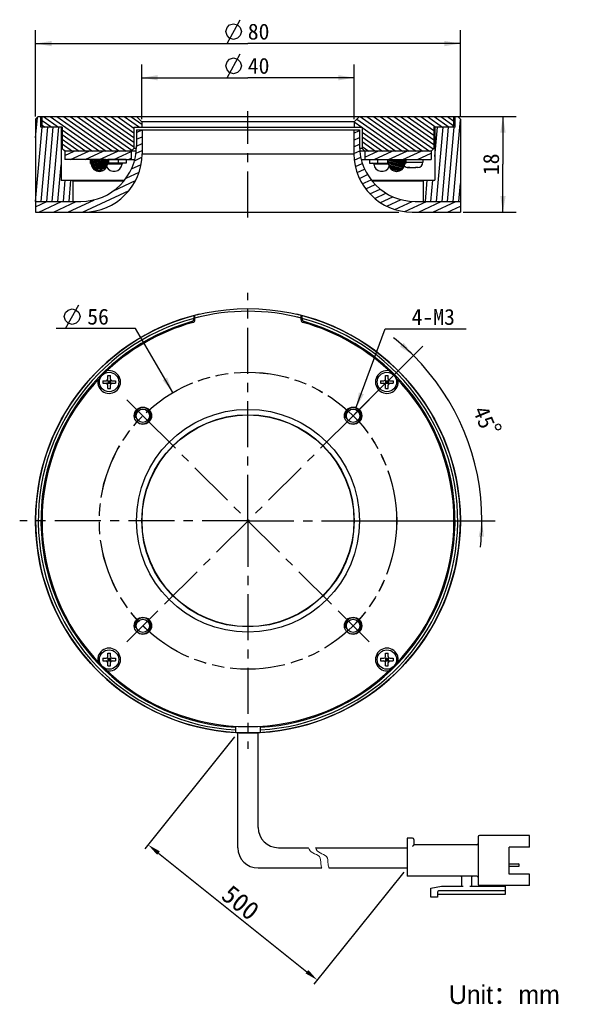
# Model space of a CAD drawing. Header units: millimetres. Extents: x 98 to 201, y 77 to 263.
import ezdxf
from ezdxf.enums import TextEntityAlignment as Align

# ---------------------------------------------------------------- set-up
doc = ezdxf.new("R2010")
doc.units = ezdxf.units.MM
doc.header["$LTSCALE"] = 23.1
doc.header["$PDMODE"] = 3
doc.header["$PDSIZE"] = 8
doc.linetypes.add('CENTER', pattern=[0.6, 0.375, -0.075, 0.075, -0.075])
doc.linetypes.add('PHANTOM', pattern=[0.8, 0.45, -0.05, 0.1, -0.05, 0.1, -0.05])
doc.layers.get('0').update_dxf_attribs({"linetype": 'CONTINUOUS'})
doc.layers.get('Defpoints').update_dxf_attribs({"linetype": 'CONTINUOUS', "lineweight": 18})
for name, color, linetype in [('00_COMPONENTS', 7, 'CONTINUOUS'), ('03_ALL_AXES', 7, 'CONTINUOUS'), ('07_ALL_HOLES', 7, 'CONTINUOUS'), ('50_ALL_DETAILS', 7, 'CONTINUOUS'), ('51__DRAFT_DIMS', 7, 'CONTINUOUS')]:
    doc.layers.add(name, color=color, linetype=linetype)
for name, color, linetype, lineweight in [('标注', 3, 'CONTINUOUS', 25), ('粗实线', 7, 'CONTINUOUS', 30), ('细实线', 7, 'CONTINUOUS', 15)]:
    doc.layers.add(name, color=color, linetype=linetype, lineweight=lineweight)
doc.styles.get("Standard").update_dxf_attribs({"font": 'simfang.ttf'})
doc.dimstyles.new('CST Standard', dxfattribs={"dimtxt": 3.5, "dimasz": 2.5, "dimexe": 1, "dimexo": 1, "dimgap": 0.6, "dimtad": 1, "dimtoh": 1, "dimdsep": 46, "dimtxsty": 'STANDARD', "dimcen": -2.5, "dimdle": 5, "dimadec": 1, "dimazin": 2, "dimtfac": 1, "dimtofl": 0, "dimtmove": 0, "dimatfit": 0, "dimfxl": 1, "dimtolj": 1, "dimarcsym": 0})
doc.dimstyles.new('DIMSTYLE_1', dxfattribs={"dimtxt": 3, "dimasz": 3, "dimexe": 2.5, "dimexo": 0.5, "dimgap": 0.75, "dimtad": 1, "dimdsep": 46, "dimtxsty": 'STANDARD', "dimblk": '_FILLED', "dimblk1": '_FILLED', "dimblk2": '_FILLED', "dimcen": 0.09, "dimclrt": 3, "dimazin": 2, "dimtp": 0.3, "dimtm": 0.3, "dimtfac": 1, "dimtofl": 0, "dimtmove": 0, "dimatfit": 3, "dimldrblk": '_FILLED', "dimfxl": 1, "dimtolj": 1, "dimarcsym": 0})
doc.dimstyles.new('DIMSTYLE_2', dxfattribs={"dimtxt": 3, "dimasz": 3, "dimexe": 2.5, "dimexo": 0.5, "dimgap": 0.75, "dimtad": 1, "dimdsep": 46, "dimtxsty": 'STANDARD', "dimblk": '_FILLED', "dimblk1": '_FILLED', "dimblk2": '_FILLED', "dimcen": 0.09, "dimclrt": 3, "dimazin": 2, "dimtp": 0.2, "dimtm": 0.2, "dimtfac": 1, "dimtofl": 0, "dimtmove": 0, "dimatfit": 3, "dimldrblk": '_FILLED', "dimfxl": 1, "dimtolj": 1, "dimarcsym": 0})
doc.dimstyles.new('DIMSTYLE_3', dxfattribs={"dimtxt": 3, "dimasz": 3, "dimexe": 2.5, "dimexo": 0.5, "dimtad": 1, "dimdsep": 46, "dimtxsty": 'STANDARD', "dimblk": '_FILLED', "dimblk1": '_FILLED', "dimblk2": '_FILLED', "dimcen": 0.09, "dimclrt": 3, "dimazin": 2, "dimtp": 0.1, "dimtm": 0.1, "dimtfac": 1, "dimtofl": 0, "dimtmove": 0, "dimatfit": 1, "dimldrblk": '_FILLED', "dimfxl": 1, "dimtolj": 1, "dimarcsym": 0})
doc.dimstyles.new('DIMSTYLE_4', dxfattribs={"dimtxt": 3, "dimasz": 3, "dimexe": 2.5, "dimexo": 0.5, "dimgap": 3, "dimtad": 1, "dimdec": 1, "dimdsep": 46, "dimtxsty": 'STANDARD', "dimblk": '_FILLED', "dimblk1": '_FILLED', "dimblk2": '_FILLED', "dimcen": 0.09, "dimclrt": 3, "dimazin": 2, "dimtp": 0.5, "dimtm": 0.5, "dimtfac": 1, "dimtdec": -1, "dimtofl": 0, "dimtmove": 0, "dimatfit": 3, "dimldrblk": '_FILLED', "dimfxl": 1, "dimtolj": 1, "dimarcsym": 0})
doc.dimstyles.new('DIMSTYLE_5', dxfattribs={"dimtxt": 3, "dimasz": 3, "dimexe": 2.5, "dimexo": 0.5, "dimtad": 1, "dimdec": 0, "dimdsep": 46, "dimtxsty": 'STANDARD', "dimblk": '_FILLED', "dimblk1": '_FILLED', "dimblk2": '_FILLED', "dimcen": 0.09, "dimclrt": 3, "dimazin": 2, "dimtp": 0.3, "dimtm": 0.3, "dimtfac": 1, "dimtdec": 0, "dimtofl": 0, "dimtmove": 0, "dimatfit": 1, "dimldrblk": '_FILLED', "dimfxl": 1, "dimtolj": 1, "dimarcsym": 0})

# ---------------------------------------------------------------- blocks, each defined once
blk = doc.blocks.new('_FILLED')
at = {"color": 0, "linetype": 'ByBlock'}
blk.add_solid([(0, 0), (-1, 0.167), (-1, -0.167)], dxfattribs=at)
blk = doc.blocks.new('*D1')
at = {"layer": '51__DRAFT_DIMS', "color": 4}
for p, q in [((100.77, 244.78), (100.77, 261.05)), ((180.77, 244.78), (180.77, 261.05)), ((100.77, 258.55), (140.77, 258.55)), ((180.77, 258.55), (140.77, 258.55))]:
    blk.add_line(p, q, dxfattribs=at)
at = {"layer": '51__DRAFT_DIMS', "color": 4, "xscale": 3, "yscale": 3, "zscale": 3, "rotation": 180}
blk.add_blockref('_FILLED', (100.77, 258.55), dxfattribs=at)
at = {"layer": '51__DRAFT_DIMS', "color": 4, "xscale": 3, "yscale": 3, "zscale": 3}
blk.add_blockref('_FILLED', (180.77, 258.55), dxfattribs=at)
at = {"layer": '51__DRAFT_DIMS', "color": 3}
blk.add_text('80', height=3, dxfattribs=at).set_placement((142.77, 259.3), align=Align.CENTER)
blk = doc.blocks.new('*D2')
at = {"layer": '51__DRAFT_DIMS', "color": 4}
for p, q in [((120.77, 244.28), (120.77, 254.6)), ((160.77, 244.28), (160.77, 254.6)), ((120.77, 252.1), (140.77, 252.1)), ((160.77, 252.1), (140.77, 252.1))]:
    blk.add_line(p, q, dxfattribs=at)
at = {"layer": '51__DRAFT_DIMS', "color": 4, "xscale": 3, "yscale": 3, "zscale": 3, "rotation": 180}
blk.add_blockref('_FILLED', (120.77, 252.1), dxfattribs=at)
at = {"layer": '51__DRAFT_DIMS', "color": 4, "xscale": 3, "yscale": 3, "zscale": 3}
blk.add_blockref('_FILLED', (160.77, 252.1), dxfattribs=at)
at = {"layer": '51__DRAFT_DIMS', "color": 3}
blk.add_text('40', height=3, dxfattribs=at).set_placement((142.77, 252.85), align=Align.CENTER)
blk = doc.blocks.new('*D3')
at = {"layer": '51__DRAFT_DIMS', "color": 4}
for p, q in [((180.07, 244.78), (191.3, 244.78)), ((188.8, 244.78), (188.8, 235.78)), ((188.8, 226.78), (188.8, 235.78)), ((181.27, 226.78), (191.3, 226.78))]:
    blk.add_line(p, q, dxfattribs=at)
at = {"layer": '51__DRAFT_DIMS', "color": 4, "xscale": 3, "yscale": 3, "zscale": 3}
for p, rotation in [((188.8, 244.78), 90), ((188.8, 226.78), 270)]:
    blk.add_blockref('_FILLED', p, dxfattribs=dict(at, rotation=rotation))
at = {"layer": '51__DRAFT_DIMS', "color": 3}
blk.add_text('18', height=3, rotation=90, dxfattribs=at).set_placement((188.05, 235.78), align=Align.CENTER)
blk = doc.blocks.new('*D4')
at = {"layer": '51__DRAFT_DIMS', "color": 4}
for p, q in [((161.09, 189.79), (166.58, 204.77)), ((166.58, 204.77), (170.08, 204.77)), ((170.08, 204.77), (181.89, 204.77))]:
    blk.add_line(p, q, dxfattribs=at)
at = {"layer": '51__DRAFT_DIMS', "color": 4, "xscale": 3, "yscale": 3, "zscale": 3, "rotation": 249.8662593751}
blk.add_blockref('_FILLED', (161.09, 189.79), dxfattribs=at)
at = {"layer": '51__DRAFT_DIMS', "color": 3}
blk.add_text('4-M3', height=3, dxfattribs=at).set_placement((171.58, 205.52))
blk = doc.blocks.new('*D5')
at = {"layer": '51__DRAFT_DIMS', "color": 4}
for p, q in [((160.92, 188.74), (173.7, 201.51)), ((155.06, 168.58), (187.33, 168.58))]:
    blk.add_line(p, q, dxfattribs=at)
for start, end in [(45, 51.5016), (0, 45), (353.4984, 360)]:
    blk.add_arc((140.77, 168.58), 44.06, start, end, dxfattribs=at)
for points in [[(169.39, 201.42), (171.93, 199.74), (170.08, 202.15)], [(185.23, 165.57), (184.83, 168.58), (184.23, 165.6)]]:
    blk.add_solid(points, dxfattribs=at)
at = {"layer": '51__DRAFT_DIMS', "color": 3}
blk.add_text('45', height=3, rotation=-67.5, dxfattribs=at).set_placement((183.87, 187.52), align=Align.CENTER)
blk = doc.blocks.new('*D6')
at = {"layer": '51__DRAFT_DIMS', "color": 4}
for p, q in [((116.07, 204.82), (104.66, 204.82)), ((119.57, 204.82), (116.07, 204.82)), ((126.63, 192.75), (119.57, 204.82))]:
    blk.add_line(p, q, dxfattribs=at)
at = {"layer": '51__DRAFT_DIMS', "color": 4, "xscale": 3, "yscale": 3, "zscale": 3, "rotation": 300.3368622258}
blk.add_blockref('_FILLED', (126.63, 192.75), dxfattribs=at)
at = {"layer": '51__DRAFT_DIMS', "color": 3}
blk.add_text('56', height=3, dxfattribs=at).set_placement((114.57, 205.57), align=Align.RIGHT)
blk = doc.blocks.new('*D8')
at = {"layer": 'Defpoints', "color": 0}
for p in [(138.86, 128.63), (170.73, 103.13), (153.83, 82.01)]:
    blk.add_point(p, dxfattribs=at)
at = {"layer": '标注', "color": 0, "linetype": 'Continuous', "lineweight": -2, "ltscale": 3}
for p, q in [((138.23, 127.85), (121.33, 106.73)), ((170.1, 102.35), (153.2, 81.23))]:
    blk.add_line(p, q, dxfattribs=at)
at = {"layer": '标注', "color": 9, "linetype": 'Continuous', "lineweight": -2, "ltscale": 3}
blk.add_line((123.91, 105.95), (151.88, 83.57), dxfattribs=at)
at = {"layer": '标注', "color": 9}
for points in [[(124.17, 106.27), (123.65, 105.62), (121.96, 107.51)], [(151.62, 83.25), (152.14, 83.9), (153.83, 82.01)]]:
    blk.add_solid(points, dxfattribs=at)
at = {"layer": '标注', "color": 7, "insert": (139.37, 96.61), "char_height": 3.5, "attachment_point": 5, "rotation": 321.3402}
blk.add_mtext('\\A1;500', dxfattribs=at)

msp = doc.modelspace()

# ---------------------------------------------------------------- hatches: boundary and pattern name
h = msp.add_hatch()
h.set_pattern_fill('DEFAULT__2', color=4, scale=1.04475, angle=85, style=0, pattern_type=0)
h.set_pattern_definition([(85, (0, 0), (-1.0407746, 0.091056), [])])
edge = h.paths.add_edge_path()
edge.add_line((105.571, 232.7822), (107.571, 232.7822))
edge.add_line((107.771, 232.5822), (107.571, 232.7822))
edge.add_line((107.771, 232.5822), (107.771, 228.7822))
edge.add_line((107.771, 228.7822), (100.771, 228.7822))
edge.add_line((100.771, 244.2821), (100.771, 228.7822))
edge.add_line((101.2711, 244.7822), (100.771, 244.2821))
edge.add_line((101.2711, 244.7822), (101.771, 244.7822))
edge.add_line((101.771, 242.7822), (101.771, 244.7822))
edge.add_line((105.571, 242.7822), (101.771, 242.7822))
edge.add_line((105.571, 242.7822), (105.571, 232.7822))
edge = h.paths.add_edge_path()
edge.add_line((173.971, 232.7822), (175.971, 232.7822))
edge.add_line((175.971, 242.7822), (175.971, 232.7822))
edge.add_line((179.771, 242.7822), (175.971, 242.7822))
edge.add_line((179.771, 242.7822), (179.771, 244.7822))
edge.add_line((179.771, 244.7822), (180.2711, 244.7822))
edge.add_line((180.2711, 244.7822), (180.771, 244.2824))
edge.add_line((180.771, 244.2824), (180.771, 228.7822))
edge.add_line((180.771, 228.7822), (173.771, 228.7822))
edge.add_line((173.771, 232.5822), (173.771, 228.7822))
edge.add_line((173.771, 232.5822), (173.971, 232.7822))
h = msp.add_hatch()
h.set_pattern_fill('DEFAULT__4', color=4, scale=0.727939, angle=325, style=0, pattern_type=0)
h.set_pattern_definition([(325, (0, 0), (0.4175285, 0.5962926), [])])
edge = h.paths.add_edge_path()
edge.add_line((101.971, 244.7822), (119.771, 244.7822))
edge.add_line((120.771, 243.7822), (119.771, 244.7822))
edge.add_line((120.771, 243.7822), (120.771, 242.7822))
edge.add_line((119.271, 242.7822), (120.771, 242.7822))
edge.add_line((119.271, 242.7822), (119.271, 238.7822))
edge.add_line((119.271, 238.7822), (118.771, 238.2822))
edge.add_line((118.771, 238.2822), (106.271, 238.2822))
edge.add_line((106.271, 238.2822), (105.771, 238.7822))
edge.add_line((105.771, 242.7822), (105.771, 238.7822))
edge.add_line((105.771, 242.7822), (102.271, 242.7822))
edge.add_line((102.271, 242.7822), (101.971, 243.0822))
edge.add_line((101.971, 243.0822), (101.971, 244.7822))
edge = h.paths.add_edge_path()
edge.add_line((161.771, 244.7822), (179.571, 244.7822))
edge.add_line((179.571, 243.0822), (179.571, 244.7822))
edge.add_line((179.271, 242.7822), (179.571, 243.0822))
edge.add_line((179.271, 242.7822), (175.771, 242.7822))
edge.add_line((175.771, 242.7822), (175.771, 238.7822))
edge.add_line((175.271, 238.2822), (175.771, 238.7822))
edge.add_line((175.271, 238.2822), (162.771, 238.2822))
edge.add_line((162.271, 238.7822), (162.771, 238.2822))
edge.add_line((162.271, 242.7822), (162.271, 238.7822))
edge.add_line((160.771, 242.7822), (162.271, 242.7822))
edge.add_line((160.771, 243.7822), (160.771, 242.7822))
edge.add_line((160.771, 243.7822), (161.771, 244.7822))
h = msp.add_hatch()
h.set_pattern_fill('DEFAULT__3', color=4, scale=1.162103, angle=205, style=0, pattern_type=0)
h.set_pattern_definition([(205, (0, 0), (0.491126, -1.0532234), [])])
edge = h.paths.add_edge_path()
edge.add_line((180.771, 228.7822), (180.771, 226.7822))
edge.add_line((171.721, 226.7822), (180.771, 226.7822))
edge.add_arc((171.721, 237.7822), 11, 180, 270)
edge.add_line((160.721, 242.2822), (160.721, 237.7822))
edge.add_line((161.771, 242.2822), (160.721, 242.2822))
edge.add_line((161.771, 242.2822), (161.771, 239.2822))
edge.add_arc((172.271, 239.2822), 10.5, 180, 270)
edge.add_line((172.271, 228.7822), (180.771, 228.7822))
edge = h.paths.add_edge_path()
edge.add_line((100.771, 228.7822), (100.771, 226.7822))
edge.add_line((100.771, 228.7822), (109.271, 228.7822))
edge.add_arc((109.271, 239.2822), 10.5, 270, 0)
edge.add_line((119.771, 242.2822), (119.771, 239.2822))
edge.add_line((120.821, 242.2822), (119.771, 242.2822))
edge.add_line((120.821, 242.2822), (120.821, 237.7822))
edge.add_arc((109.821, 237.7822), 11, 270, 0)
edge.add_line((100.771, 226.7822), (109.821, 226.7822))
h = msp.add_hatch()
h.set_pattern_fill('DEFAULT__1', color=4, scale=1.150612, angle=205, style=0, pattern_type=0)
h.set_pattern_definition([(205, (0, 0), (0.4862694, -1.042808), [])])
edge = h.paths.add_edge_path()
edge.add_line((175.271, 238.2822), (162.771, 238.2822))
edge.add_line((175.271, 238.2822), (175.271, 236.6822))
edge.add_line((175.271, 236.6822), (162.771, 236.6822))
edge.add_line((162.771, 238.2822), (162.771, 236.6822))
edge = h.paths.add_edge_path()
edge.add_line((118.771, 238.2822), (106.271, 238.2822))
edge.add_line((118.771, 238.2822), (118.771, 236.6822))
edge.add_line((118.771, 236.6822), (106.271, 236.6822))
edge.add_line((106.271, 238.2822), (106.271, 236.6822))
h = msp.add_hatch()
h.set_pattern_fill('DEFAULT__6', color=4, scale=0.182876, angle=5, style=0, pattern_type=0)
h.set_pattern_definition([(5, (0, 0), (-0.01593865, 0.18217964), [])])
edge = h.paths.add_edge_path()
edge.add_line((114.4959, 236.6622), (114.3959, 236.6622))
edge.add_line((114.4959, 236.6622), (114.4959, 235.9722))
edge.add_line((114.4959, 235.9722), (114.489, 235.9722))
edge.add_arc((114.489, 235.7722), 0.2, 89.994326, 173.352395)
edge.add_arc((112.7709, 235.9722), 1.5296, 186.640558, 353.359809)
edge.add_arc((111.053, 235.7722), 0.2, 6.6476, 90.00568)
edge.add_line((111.0529, 235.9722), (111.0459, 235.9722))
edge.add_line((111.0459, 236.6622), (111.0459, 235.9722))
edge.add_line((111.1459, 236.6622), (111.0459, 236.6622))
edge.add_line((111.1459, 236.6622), (111.1459, 236.6822))
edge.add_line((111.6209, 236.6822), (111.1459, 236.6822))
edge.add_line((111.6209, 236.6622), (111.6209, 236.6822))
edge.add_line((112.1209, 236.6622), (111.6209, 236.6622))
edge.add_line((112.1209, 236.6622), (112.1209, 236.6822))
edge.add_line((113.4209, 236.6822), (112.1209, 236.6822))
edge.add_line((113.4209, 236.6622), (113.4209, 236.6822))
edge.add_line((113.9209, 236.6622), (113.4209, 236.6622))
edge.add_line((113.9209, 236.6622), (113.9209, 236.6822))
edge.add_line((114.3959, 236.6822), (113.9209, 236.6822))
edge.add_line((114.3959, 236.6622), (114.3959, 236.6822))
h = msp.add_hatch()
h.set_pattern_fill('DEFAULT__5', color=4, scale=0.203428, angle=165, style=0, pattern_type=0)
h.set_pattern_definition([(165, (0, 0), (-0.0526511, -0.19649658), [])])
edge = h.paths.add_edge_path()
edge.add_line((167.046, 236.6622), (167.146, 236.6622))
edge.add_line((167.146, 236.6622), (167.146, 236.6822))
edge.add_line((167.146, 236.6822), (167.621, 236.6822))
edge.add_line((167.621, 236.6622), (167.621, 236.6822))
edge.add_line((167.621, 236.6622), (168.121, 236.6622))
edge.add_line((168.121, 236.6622), (168.121, 236.6822))
edge.add_line((168.121, 236.6822), (169.421, 236.6822))
edge.add_line((169.421, 236.6622), (169.421, 236.6822))
edge.add_line((169.421, 236.6622), (169.921, 236.6622))
edge.add_line((169.921, 236.6622), (169.921, 236.6822))
edge.add_line((169.921, 236.6822), (170.396, 236.6822))
edge.add_line((170.396, 236.6622), (170.396, 236.6822))
edge.add_line((170.396, 236.6622), (170.496, 236.6622))
edge.add_line((170.496, 236.6622), (170.496, 235.9722))
edge.add_line((170.489, 235.9722), (170.496, 235.9722))
edge.add_arc((170.489, 235.7722), 0.2, 89.994326, 173.352395)
edge.add_arc((168.771, 235.9722), 1.5296, 186.640181, 353.359432)
edge.add_arc((167.0529, 235.7722), 0.2, 6.6476, 90.00568)
edge.add_line((167.046, 235.9722), (167.0529, 235.9722))
edge.add_line((167.046, 236.6622), (167.046, 235.9722))

# ---------------------------------------------------------------- linework, layer by layer
at = {"layer": '00_COMPONENTS', "color": 7}
for p, q in [((101.2711, 244.7822), (100.771, 244.2821)), ((100.771, 244.2821), (100.771, 226.7822)), ((101.2711, 244.7822), (180.2711, 244.7822)), ((101.771, 242.7822), (101.771, 244.7822)), ((101.971, 243.0822), (101.971, 244.7822)), ((120.771, 243.7822), (119.771, 244.7822)), ((120.771, 243.7822), (120.771, 242.7822)), ((160.771, 243.7822), (120.771, 243.7822)), ((160.771, 243.7822), (161.771, 244.7822)), ((160.771, 243.7822), (160.771, 242.7822)), ((179.571, 243.0822), (179.571, 244.7822)), ((179.771, 242.7822), (179.771, 244.7822)), ((180.2711, 244.7822), (180.771, 244.2824)), ((180.771, 244.2824), (180.771, 226.7822)), ((105.771, 242.7822), (101.771, 242.7822)), ((102.271, 242.7822), (101.971, 243.0822)), ((105.571, 242.7822), (105.571, 232.7822)), ((105.771, 242.7822), (105.771, 238.7822)), ((119.271, 242.7822), (119.271, 238.7822)), ((119.271, 242.7822), (162.271, 242.7822)), ((119.771, 242.2822), (119.771, 239.2822)), ((119.771, 242.2822), (161.771, 242.2822)), ((120.821, 242.2822), (120.821, 237.7822)), ((160.721, 242.2822), (160.721, 237.7822)), ((161.771, 242.2822), (161.771, 239.2822)), ((162.271, 242.7822), (162.271, 238.7822)), ((179.771, 242.7822), (175.771, 242.7822)), ((175.771, 242.7822), (175.771, 238.7822)), ((175.971, 242.7822), (175.971, 232.7822)), ((179.271, 242.7822), (179.571, 243.0822)), ((106.271, 238.2822), (105.771, 238.7822)), ((106.271, 238.2822), (106.271, 236.6822)), ((119.7189, 238.2822), (106.271, 238.2822)), ((119.271, 238.7822), (118.771, 238.2822)), ((118.771, 238.2822), (118.771, 236.6822)), ((119.7561, 238.7822), (119.271, 238.7822)), ((162.271, 238.7822), (161.7858, 238.7822)), ((175.271, 238.2822), (161.823, 238.2822)), ((162.271, 238.7822), (162.771, 238.2822)), ((162.771, 238.2822), (162.771, 236.6822)), ((175.271, 238.2822), (175.771, 238.7822)), ((175.271, 238.2822), (175.271, 236.6822)), ((113.6544, 236.6822), (106.271, 236.6822)), ((111.0438, 236.6622), (111.0438, 235.9722)), ((111.0438, 236.6622), (111.1459, 236.6622)), ((111.0438, 235.9722), (111.0529, 235.9722)), ((111.0459, 236.6622), (111.0459, 235.9722)), ((111.144, 236.6622), (111.144, 236.6822)), ((111.1459, 236.6622), (111.1459, 236.6822)), ((111.6209, 236.6622), (111.6209, 236.6822)), ((112.1209, 236.6622), (111.6209, 236.6622)), ((112.119, 236.6622), (112.119, 236.6822)), ((112.1209, 236.6622), (112.1209, 236.6822)), ((113.4209, 236.6622), (113.4209, 236.6822)), ((113.9209, 236.6622), (113.4209, 236.6622)), ((113.7887, 236.6622), (113.7887, 236.6822)), ((113.919, 236.6622), (113.919, 236.6822)), ((113.9209, 236.6622), (113.9209, 236.6822)), ((114.3959, 236.6622), (114.3959, 236.6822)), ((117.8303, 236.6622), (114.3959, 236.6622)), ((117.8303, 235.9722), (114.489, 235.9722)), ((114.4959, 236.6622), (114.4959, 235.9722)), ((114.6876, 236.6822), (119.4399, 236.6822)), ((115.4115, 236.6622), (115.4115, 236.6822)), ((115.8622, 236.6622), (115.8622, 236.6822)), ((116.2904, 236.6622), (116.2904, 236.6822)), ((116.3373, 236.6622), (116.3373, 235.9722)), ((117.6969, 236.6622), (117.6969, 236.6822)), ((117.8303, 236.6622), (117.8303, 235.9722)), ((162.102, 236.6822), (166.8543, 236.6822)), ((163.6793, 236.6622), (167.146, 236.6622)), ((163.6793, 236.6622), (163.6793, 235.9722)), ((163.6793, 235.9722), (167.0529, 235.9722)), ((163.8128, 236.6622), (163.8128, 236.6822)), ((165.1801, 236.6622), (165.1801, 235.9722)), ((165.2266, 236.6622), (165.2266, 236.6822)), ((165.6543, 236.6622), (165.6543, 236.6822)), ((166.1045, 236.6622), (166.1045, 236.6822)), ((167.0438, 236.6622), (167.0438, 235.9722)), ((167.046, 236.6622), (167.046, 235.9722)), ((167.1439, 236.6622), (167.1439, 236.6822)), ((167.146, 236.6622), (167.146, 236.6822)), ((167.621, 236.6622), (167.621, 236.6822)), ((167.621, 236.6622), (168.121, 236.6622)), ((167.7253, 236.6622), (167.7253, 236.6822)), ((167.8876, 236.6822), (175.271, 236.6822)), ((168.1189, 236.6622), (168.1189, 236.6822)), ((168.121, 236.6622), (168.121, 236.6822)), ((169.421, 236.6622), (169.421, 236.6822)), ((169.421, 236.6622), (169.921, 236.6622)), ((169.9189, 236.6622), (169.9189, 236.6822)), ((169.921, 236.6622), (169.921, 236.6822)), ((170.396, 236.6622), (170.396, 236.6822)), ((170.396, 236.6622), (170.496, 236.6622)), ((170.489, 235.9722), (170.496, 235.9722)), ((170.496, 236.6622), (170.496, 235.9722)), ((173.7204, 236.6822), (173.7204, 236.1822)), ((170.9511, 235.1822), (170.9802, 235.1822)), ((171.0323, 235.1822), (171.3421, 235.1822)), ((171.3858, 235.1822), (172.255, 235.1822)), ((172.6086, 235.1822), (172.2988, 235.1822)), ((172.6898, 235.1822), (172.6606, 235.1822)), ((105.571, 232.7822), (117.5114, 232.7822)), ((107.771, 232.5822), (107.571, 232.7822)), ((107.771, 232.5822), (107.771, 228.7822)), ((117.3534, 232.5822), (107.771, 232.5822)), ((164.0305, 232.7822), (175.971, 232.7822)), ((173.771, 232.5822), (164.1886, 232.5822)), ((173.771, 232.5822), (173.971, 232.7822)), ((173.771, 232.5822), (173.771, 228.7822)), ((100.771, 228.7822), (109.271, 228.7822)), ((172.271, 228.7822), (180.771, 228.7822)), ((100.771, 226.7822), (169.1587, 226.7822)), ((171.721, 226.7822), (180.771, 226.7822)), ((130.571, 207.2621), (130.571, 206.6076)), ((130.771, 206.4558), (130.771, 207.3142)), ((150.771, 206.4558), (150.771, 207.3142)), ((150.971, 206.6076), (150.971, 207.2621)), ((113.408, 194.9974), (113.408, 194.4974)), ((113.408, 194.9974), (114.058, 194.9974)), ((114.2701, 194.4095), (114.9459, 195.0852)), ((114.9459, 194.4095), (114.2701, 195.0852)), ((114.358, 195.2974), (114.358, 195.9474)), ((114.358, 195.9474), (114.858, 195.9474)), ((114.358, 194.9974), (114.358, 194.4974)), ((114.358, 194.9974), (114.858, 194.9974)), ((114.608, 194.4974), (114.608, 194.9974)), ((114.858, 195.2974), (114.858, 195.9474)), ((114.858, 194.9974), (114.858, 194.4974)), ((115.158, 194.9974), (115.808, 194.9974)), ((115.808, 194.9974), (115.808, 194.4974)), ((165.7339, 194.9974), (165.7339, 194.4974)), ((165.7339, 194.9974), (166.3839, 194.9974)), ((166.596, 194.4095), (167.2718, 195.0852)), ((167.2718, 194.4095), (166.596, 195.0852)), ((166.6839, 195.2974), (166.6839, 195.9474)), ((166.6839, 195.9474), (167.1839, 195.9474)), ((166.6839, 194.9974), (166.6839, 194.4974)), ((166.6839, 194.9974), (167.1839, 194.9974)), ((166.9339, 194.4974), (166.9339, 194.9974)), ((167.1839, 195.2974), (167.1839, 195.9474)), ((167.1839, 194.9974), (167.1839, 194.4974)), ((167.4839, 194.9974), (168.1339, 194.9974)), ((168.1339, 194.9974), (168.1339, 194.4974)), ((113.408, 194.4974), (114.058, 194.4974)), ((114.358, 194.7474), (114.858, 194.7474)), ((114.358, 194.4974), (114.858, 194.4974)), ((114.358, 193.5474), (114.358, 194.1974)), ((114.358, 193.5474), (114.858, 193.5474)), ((114.858, 193.5474), (114.858, 194.1974)), ((115.158, 194.4974), (115.808, 194.4974)), ((165.7339, 194.4974), (166.3839, 194.4974)), ((166.6839, 194.7474), (167.1839, 194.7474)), ((166.6839, 194.4974), (167.1839, 194.4974)), ((166.6839, 193.5474), (166.6839, 194.1974)), ((166.6839, 193.5474), (167.1839, 193.5474)), ((167.1839, 193.5474), (167.1839, 194.1974)), ((167.4839, 194.4974), (168.1339, 194.4974)), ((114.358, 142.9715), (114.358, 143.6215)), ((114.358, 143.6215), (114.858, 143.6215)), ((114.858, 142.9715), (114.858, 143.6215)), ((166.6839, 143.6215), (167.1839, 143.6215)), ((166.6839, 142.9715), (166.6839, 143.6215)), ((167.1839, 142.9715), (167.1839, 143.6215)), ((113.408, 142.6715), (113.408, 142.1715)), ((113.408, 142.6715), (114.058, 142.6715)), ((113.408, 142.1715), (114.058, 142.1715)), ((114.9459, 142.0836), (114.2701, 142.7593)), ((114.2701, 142.0836), (114.9459, 142.7593)), ((114.358, 142.6715), (114.358, 142.1715)), ((114.358, 142.6715), (114.858, 142.6715)), ((114.358, 142.4215), (114.858, 142.4215)), ((114.358, 142.1715), (114.858, 142.1715)), ((114.358, 141.2215), (114.358, 141.8715)), ((114.358, 141.2215), (114.858, 141.2215)), ((114.608, 142.1715), (114.608, 142.6715)), ((114.858, 142.6715), (114.858, 142.1715)), ((114.858, 141.2215), (114.858, 141.8715)), ((115.158, 142.6715), (115.808, 142.6715)), ((115.158, 142.1715), (115.808, 142.1715)), ((115.808, 142.6715), (115.808, 142.1715)), ((165.7339, 142.6715), (166.3839, 142.6715)), ((165.7339, 142.6715), (165.7339, 142.1715)), ((165.7339, 142.1715), (166.3839, 142.1715)), ((167.2718, 142.0836), (166.596, 142.7593)), ((166.596, 142.0836), (167.2718, 142.7593)), ((166.6839, 142.6715), (167.1839, 142.6715)), ((166.6839, 142.6715), (166.6839, 142.1715)), ((166.6839, 142.4215), (167.1839, 142.4215)), ((166.6839, 142.1715), (167.1839, 142.1715)), ((166.6839, 141.2215), (166.6839, 141.8715)), ((166.6839, 141.2215), (167.1839, 141.2215)), ((166.9339, 142.1715), (166.9339, 142.6715)), ((167.1839, 142.6715), (167.1839, 142.1715)), ((167.1839, 141.2215), (167.1839, 141.8715)), ((167.4839, 142.6715), (168.1339, 142.6715)), ((167.4839, 142.1715), (168.1339, 142.1715)), ((168.1339, 142.6715), (168.1339, 142.1715)), ((138.271, 129.6646), (138.271, 129.8737)), ((138.471, 128.6506), (138.471, 129.8611)), ((143.071, 129.8611), (143.071, 128.6506)), ((143.271, 129.8737), (143.271, 129.6646))]:
    msp.add_line(p, q, dxfattribs=at)
at = {"layer": '00_COMPONENTS', "color": 4}
for p, q in [((120.821, 237.7822), (160.721, 237.7822)), ((113.6544, 236.6822), (114.6876, 236.6822)), ((117.0484, 235.7953), (114.2903, 235.7953)), ((167.1427, 235.7953), (164.4632, 235.7953)), ((166.8543, 236.6822), (167.8876, 236.6822)), ((167.2512, 235.7949), (167.1427, 235.7953)), ((170.496, 236.1822), (173.7204, 236.1822)), ((171.2547, 235.1987), (171.2547, 235.1822)), ((172.3861, 235.1987), (172.3861, 235.1822))]:
    msp.add_line(p, q, dxfattribs=at)
at = {"layer": '00_COMPONENTS', "color": 7}
for centre, radius in [((140.771, 168.5844), 40), ((114.608, 194.7474), 1.825), ((166.9339, 194.7474), 1.825), ((120.972, 188.3834), 1.625), ((120.972, 188.3834), 1.25), ((140.771, 168.5844), 21), ((160.5699, 188.3834), 1.625), ((160.5699, 188.3834), 1.25), ((140.771, 168.5844), 20), ((140.771, 168.5844), 19.95), ((120.972, 148.7854), 1.625), ((160.5699, 148.7854), 1.625), ((120.972, 148.7854), 1.25), ((160.5699, 148.7854), 1.25), ((114.608, 142.4215), 1.825), ((166.9339, 142.4215), 1.825)]:
    msp.add_circle(centre, radius, dxfattribs=at)
for centre, radius, start, end in [((109.271, 239.2822), 10.5, 270, 360), ((109.821, 237.7822), 11, 270, 360), ((171.721, 237.7822), 11, 180, 270), ((172.271, 239.2822), 10.5, 180, 270), ((111.053, 235.7722), 0.2, 6.647337, 90.005399), ((112.771, 235.9722), 1.5296, 186.64037, 353.35963), ((115.5287, 235.9722), 1.53, 205.641718, 353.361367), ((114.489, 235.7722), 0.2, 89.994602, 173.352663), ((117.2471, 235.7722), 0.2, 90, 173.361367), ((164.2645, 235.7722), 0.2, 6.638633, 90), ((165.9829, 235.9722), 1.53, 186.638633, 335.690854), ((167.0529, 235.7722), 0.2, 6.647337, 90.005399), ((168.7709, 235.9722), 1.5296, 186.64037, 353.35963), ((170.489, 235.7722), 0.2, 89.994602, 173.352663), ((172.7204, 236.1822), 1, 270, 360), ((170.9204, 236.1822), 1, 225.143794, 270), ((171.0405, 235.7489), 0.5679, 247.637545, 251.32825), ((171.0328, 235.7246), 0.5424, 251.277845, 269.944935), ((172.6441, 237.9926), 2.7748, 266.254228, 269.993682), ((172.6086, 235.7209), 0.5387, 269.999242, 273.721618), ((140.771, 168.5844), 39.5, 75.335146, 104.664854), ((140.7711, 168.5856), 40.0002, 103.297644, 266.703575), ((140.7711, 168.5856), 39.5, 104.965145, 266.661702), ((140.771, 168.5844), 39, 105.717, 266.619056), ((130.071, 206.6076), 0.5, 285.717, 0), ((130.271, 206.4558), 0.5, 285.496266, 0), ((140.7711, 168.5856), 39.5, 103.469227, 104.665064), ((140.7711, 168.5856), 40, 273.296035, 76.702736), ((140.7711, 168.5856), 39.5, 273.337901, 75.035264), ((140.771, 168.5844), 39, 273.380944, 74.283), ((140.7711, 168.5856), 39.5, 75.335345, 76.531157), ((151.271, 206.4558), 0.5, 180, 254.503734), ((151.471, 206.6076), 0.5, 180, 254.283), ((140.771, 168.5844), 38.8, 105.496266, 134.697555), ((140.771, 168.5844), 38.8, 45.302448, 74.503734), ((114.608, 194.7474), 2.15, 169.053016, 100.946984), ((166.9339, 194.7474), 2.15, 79.053016, 10.946984), ((140.771, 168.5844), 38.8, 135.441487, 224.558514), ((114.058, 195.2974), 0.3, 270, 360), ((115.158, 195.2974), 0.3, 180, 270), ((166.3839, 195.2974), 0.3, 270, 360), ((167.4839, 195.2974), 0.3, 180, 270), ((140.771, 168.5844), 38.8, 315.441488, 44.558515), ((114.058, 194.1974), 0.3, 0, 90), ((115.158, 194.1974), 0.3, 90, 180), ((166.3839, 194.1974), 0.3, 0, 90), ((167.4839, 194.1974), 0.3, 90, 180), ((114.608, 142.4215), 2.15, 259.053016, 190.946984), ((114.058, 142.9715), 0.3, 270, 360), ((115.158, 142.9715), 0.3, 180, 270), ((166.9339, 142.4215), 2.15, 349.053016, 280.946984), ((166.3839, 142.9715), 0.3, 270, 360), ((167.4839, 142.9715), 0.3, 180, 270), ((114.058, 141.8715), 0.3, 0, 90), ((115.158, 141.8715), 0.3, 90, 180), ((166.3839, 141.8715), 0.3, 0, 90), ((167.4839, 141.8715), 0.3, 90, 180), ((140.771, 168.5844), 38.8, 225.302449, 314.697554), ((140.771, 168.5844), 40, 266.703675, 273.296325)]:
    msp.add_arc(centre, radius, start, end, dxfattribs=at)
at = {"layer": '00_COMPONENTS', "color": 4}
for centre in [(120.972, 188.3834), (160.5699, 188.3834), (120.972, 148.7854), (160.5699, 148.7854)]:
    msp.add_arc(centre, 1.5, 255, 195, dxfattribs=at)
at = {"layer": '00_COMPONENTS', "color": 7}
for points, knots in [([(170.8245, 235.2237), (170.8528, 235.2217), (170.9706, 235.2156), (171.0887, 235.2179), (171.178, 235.2237)], [0, 0, 0, 0, 0.24109816, 1, 1, 1, 1]), ([(171.178, 235.2237), (171.1947, 235.2169), (171.2615, 235.193), (171.333, 235.1822), (171.3858, 235.1822)], [0, 0, 0, 0, 0.25468474, 1, 1, 1, 1]), ([(172.255, 235.1822), (172.2725, 235.1822), (172.3434, 235.1856), (172.4135, 235.2034), (172.4628, 235.2237)], [0, 0, 0, 0, 0.24754101, 1, 1, 1, 1]), ([(172.8164, 235.2237), (172.8024, 235.218), (172.7467, 235.1976), (172.6877, 235.1862), (172.6435, 235.1834)], [0, 0, 0, 0, 0.25416018, 1, 1, 1, 1]), ([(172.6438, 235.2178), (172.6584, 235.2178), (172.716, 235.2183), (172.7736, 235.2206), (172.8164, 235.2237)], [0, 0, 0, 0, 0.25459621, 1, 1, 1, 1])]:
    msp.add_open_spline(points, degree=3, knots=knots, dxfattribs=at)
at = {"layer": '03_ALL_AXES', "color": 1, "linetype": 'CENTER'}
for p, q in [((140.771, 225.7822), (140.771, 245.7822)), ((140.771, 168.5844), (140.771, 211.5844)), ((140.771, 168.5844), (97.771, 168.5844)), ((140.771, 168.5844), (140.771, 125.5844)), ((140.771, 168.5844), (183.771, 168.5844))]:
    msp.add_line(p, q, dxfattribs=at)
at = {"layer": '07_ALL_HOLES', "color": 1, "linetype": 'CENTER'}
for p, q in [((120.972, 188.3834), (117.9668, 191.3886)), ((160.5699, 188.3834), (163.5752, 191.3886)), ((120.972, 188.3834), (158.007, 151.3484)), ((160.5699, 188.3834), (123.5452, 151.3586)), ((120.972, 148.7854), (123.5452, 151.3586)), ((160.5699, 148.7854), (158.007, 151.3484)), ((120.972, 148.7854), (117.9668, 145.7802)), ((160.5699, 148.7854), (163.5752, 145.7802))]:
    msp.add_line(p, q, dxfattribs=at)
at = {"layer": '07_ALL_HOLES', "color": 1, "linetype": 'PHANTOM'}
msp.add_circle((140.771, 168.5844), 28, dxfattribs=at)
at = {"layer": '50_ALL_DETAILS', "color": 4, "linetype": 'PHANTOM'}
msp.add_circle((140.771, 168.5844), 28.005, dxfattribs=at)
at = {"layer": '51__DRAFT_DIMS', "color": 3}
for p, q in [((136.8178, 258.5457), (139.3178, 263.0457)), ((136.8178, 252.1017), (139.3178, 256.6017)), ((106.411, 204.8166), (108.911, 209.3166))]:
    msp.add_line(p, q, dxfattribs=at)
for points in [[(136.5678, 260.7957), (136.8178, 261.5457), (137.3178, 262.0457), (138.0678, 262.2957), (138.8178, 262.0457), (139.3178, 261.5457), (139.5678, 260.7957), (139.3178, 260.0457), (138.8178, 259.5457), (138.0678, 259.2957), (137.3178, 259.5457), (136.8178, 260.0457), (136.5678, 260.7957)], [(136.5678, 254.3517), (136.8178, 255.1017), (137.3178, 255.6017), (138.0678, 255.8517), (138.8178, 255.6017), (139.3178, 255.1017), (139.5678, 254.3517), (139.3178, 253.6017), (138.8178, 253.1017), (138.0678, 252.8517), (137.3178, 253.1017), (136.8178, 253.6017), (136.5678, 254.3517)], [(106.161, 207.0666), (106.411, 207.8166), (106.911, 208.3166), (107.661, 208.5666), (108.4111, 208.3166), (108.911, 207.8166), (109.161, 207.0666), (108.911, 206.3166), (108.4111, 205.8166), (107.661, 205.5666), (106.911, 205.8166), (106.411, 206.3166), (106.161, 207.0666)], [(187.9456, 186.8225), (187.4836, 186.6312), (187.3483, 186.3045), (187.5397, 185.8426), (187.8663, 185.7073), (188.3282, 185.8986), (188.4635, 186.2253), (188.2722, 186.6872), (187.9456, 186.8225)]]:
    msp.add_lwpolyline(points, dxfattribs=at)
at = {"layer": '粗实线', "ltscale": 3}
for p, q in [((138.8577, 106.9583), (138.8577, 128.6302)), ((142.6822, 110.7828), (142.6822, 128.6302)), ((146.5066, 106.9583), (152.1412, 106.9583)), ((153.4946, 106.9583), (170.7281, 106.9583)), ((142.6822, 103.1339), (154.6705, 103.1339)), ((156.0239, 103.1339), (170.7281, 103.1339))]:
    msp.add_line(p, q, dxfattribs=at)
at = {"layer": '粗实线'}
for p, q in [((170.7281, 108.7431), (170.7281, 101.6041)), ((171.7479, 108.7431), (170.7281, 108.7431)), ((172.0029, 108.4881), (172.0029, 107.4683)), ((184.1137, 108.998), (184.1137, 100.0743)), ((193.8022, 109.253), (184.3686, 109.253)), ((193.8022, 107.0858), (193.8022, 109.253)), ((183.8587, 107.4683), (172.0029, 107.4683)), ((193.8022, 107.0858), (189.9778, 107.0858)), ((189.9778, 101.9866), (189.9778, 107.0858)), ((189.9778, 103.8996), (191.737, 103.8996)), ((189.9778, 103.4526), (191.737, 103.4526)), ((191.8645, 103.5801), (191.8645, 103.7721)), ((183.8587, 101.6041), (170.7281, 101.6041)), ((181.0541, 99.6919), (181.0541, 101.3492)), ((182.8388, 101.3492), (182.8388, 99.6919)), ((193.8022, 101.9866), (189.9778, 101.9866)), ((193.8022, 99.8194), (193.8022, 101.9866)), ((175.1899, 99.3095), (177.2297, 99.6919)), ((175.1899, 97.6522), (175.1899, 99.3095)), ((176.4648, 98.5446), (176.4648, 97.6522)), ((189.2129, 98.7995), (176.7197, 98.7995)), ((177.2297, 99.6919), (181.3091, 99.6919)), ((182.5839, 99.6919), (189.2129, 99.6919)), ((193.8022, 99.8194), (184.3686, 99.8194)), ((187.6831, 99.6919), (187.6831, 99.8194)), ((189.2129, 99.8194), (189.2129, 98.1621)), ((176.4648, 97.6522), (175.1899, 97.6522)), ((189.2129, 98.1621), (176.4648, 98.1621))]:
    msp.add_line(p, q, dxfattribs=at)
at = {"layer": '粗实线', "ltscale": 3}
for centre in [(146.5066, 110.7828), (142.6822, 106.9583)]:
    msp.add_arc(centre, 3.8244, 180, 270, dxfattribs=at)
at = {"layer": '粗实线'}
for centre, radius, start, end in [((171.7479, 108.4881), 0.255, 0, 90), ((183.8587, 107.7232), 0.255, 270, 0), ((184.3686, 108.998), 0.255, 90, 180), ((191.737, 103.7721), 0.1275, 0, 90), ((191.737, 103.5801), 0.1275, 270, 0), ((180.7991, 101.3492), 0.255, 0, 90), ((183.0938, 101.3492), 0.255, 90, 180), ((183.8587, 101.3492), 0.255, 0, 90), ((176.7197, 98.5446), 0.255, 90, 180), ((184.3686, 100.0743), 0.255, 180, 270)]:
    msp.add_arc(centre, radius, start, end, dxfattribs=at)
msp.add_open_spline([(172.0029, 107.4683), (171.9995, 107.4649), (171.9876, 107.453), (171.9638, 107.4291), (171.9292, 107.3946), (171.8879, 107.3533), (171.8426, 107.308), (171.7955, 107.2609), (171.7638, 107.2291), (171.7479, 107.2133)], degree=3, knots=[0, 0, 0, 0, 132.44496021, 469.29186831, 937.59263349, 1489.92739949, 2093.19286428, 2719.61557646, 3341.62114333, 3341.62114333, 3341.62114333, 3341.62114333], dxfattribs=at)
at = {"layer": '细实线', "ltscale": 3}
for points, knots in [([(152.1412, 106.9583), (152.2947, 106.5347), (152.8128, 105.8563), (154.5451, 105.5134), (154.4198, 104.0961), (154.5939, 103.3629), (154.6705, 103.1339)], [0, 0, 0, 0, 610.83119015, 1204.5829362, 1830.46368675, 2133.90260583, 2133.90260583, 2133.90260583, 2133.90260583]), ([(153.4946, 106.9583), (153.648, 106.5347), (154.1662, 105.8563), (155.8984, 105.5134), (155.7732, 104.0961), (155.9473, 103.3629), (156.0239, 103.1339)], [0, 0, 0, 0, 609.2601643, 1201.48481194, 1825.75582997, 2128.41432004, 2128.41432004, 2128.41432004, 2128.41432004])]:
    msp.add_open_spline(points, degree=3, knots=knots, dxfattribs=at)

# ---------------------------------------------------------------- texts
at = {"insert": (178.6082, 80.9962), "char_height": 3.5, "width": 135.388404, "attachment_point": 1}
msp.add_mtext('{\\fFZLanTingHei-R-GBK|b0|i0|c134|p2;Unit：mm}', dxfattribs=at)

# ---------------------------------------------------------------- dimensions: what is measured, and where the dimension line sits
at = {"layer": '51__DRAFT_DIMS', "color": 4}
for base, p1, p2, picture, middle in [((180.771, 258.5457), (100.771, 244.2821), (180.771, 244.2824), '*D1', (142.771, 258.5457)), ((160.771, 252.1017), (120.771, 243.7822), (160.771, 243.7822), '*D2', (142.771, 252.1017))]:
    dim = msp.add_linear_dim(base=base, p1=p1, p2=p2, text='%%c<>', dimstyle='DIMSTYLE_1', dxfattribs=at)
    dim.commit()
    dim.dimension.update_dxf_attribs({"geometry": picture, "text_midpoint": middle, "dimtype": 160})
dim = msp.add_linear_dim(base=(188.8018, 226.7822), p1=(179.571, 244.7822), p2=(180.771, 226.7822), angle=270, dimstyle='DIMSTYLE_2', dxfattribs=at)
dim.commit()
dim.dimension.update_dxf_attribs({"geometry": '*D3', "text_midpoint": (188.8018, 235.8789), "dimtype": 160})
for p1, p2, text, dimstyle, picture, middle in [((126.6261, 192.7547), (154.9158, 144.4141), '%%c<>', 'DIMSTYLE_5', '*D6', (112.3642, 207.0666)), ((161.0863, 189.7917), (160.0536, 186.9751), '4-M3\\P ', 'DIMSTYLE_3', '*D4', (175.9844, 207.0217))]:
    dim = msp.add_diameter_dim_2p(p1=p1, p2=p2, text=text, dimstyle=dimstyle, override={"dimtih": 1, "dimtoh": 1, "dimpost": '<>'}, dxfattribs=at)
    dim.commit()
    dim.dimension.update_dxf_attribs({"geometry": picture, "text_midpoint": middle, "dimtype": 163})
dim = msp.add_angular_dim_2l(base=(181.47992, 185.44661), line1=((154.12076, 168.58441), (154.56139, 168.58441)), line2=((160.25838, 188.07183), (160.56995, 188.3834)), dimstyle='DIMSTYLE_4', dxfattribs=at)
dim.commit()
dim.dimension.update_dxf_attribs({"geometry": '*D5', "text_midpoint": (181.12414, 186.28113), "dimtype": 162})
at = {"layer": '标注', "color": 9, "ltscale": 3}
dim = msp.add_linear_dim(base=(153.8295, 82.0106), p1=(138.8577, 128.6302), p2=(170.7281, 103.1339), angle=321.340192, text='500', dimstyle='CST Standard', override={"dimlfac": 2, "dimsah": 1, "dimclrd": 9, "dimclrt": 7, "dimtzin": 0}, dxfattribs=at)
dim.commit()
dim.dimension.update_dxf_attribs({"geometry": '*D8', "text_midpoint": (139.3748, 96.6094)})

doc.saveas('drawing.dxf')
